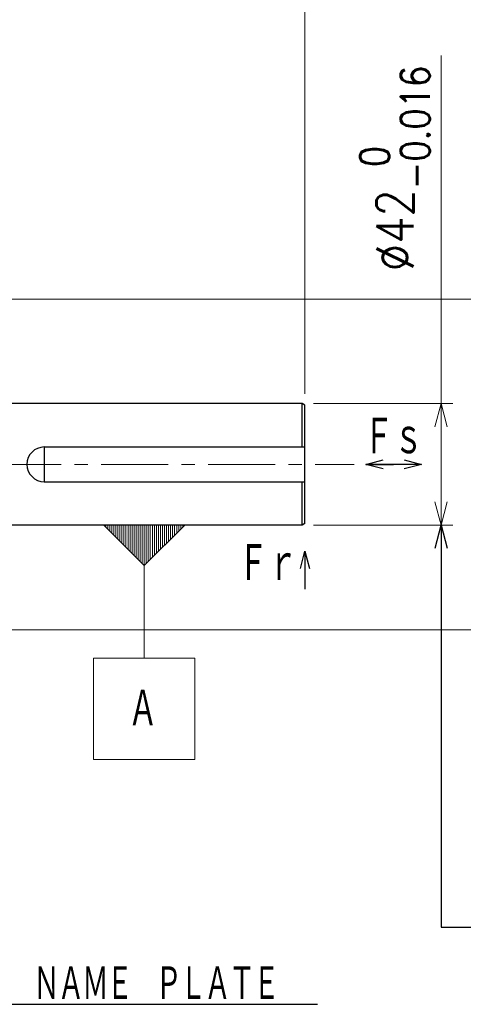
# Model space of a CAD drawing. Header units: millimetres. Extents: x 0 to 1735, y 0 to 1188.
# Tile 119 of 139: x 744 to 898, y 603 to 944. Entities that reach past the tile are written whole.
import ezdxf

# ---------------------------------------------------------------- set-up
doc = ezdxf.new("R2010")
doc.units = ezdxf.units.MM
doc.header["$LTSCALE"] = 0.727559
doc.linetypes.add('CENTER', pattern=[50.8, 31.75, -6.35, 6.35, -6.35])
doc.layers.add('NoLayerName_001', color=7, linetype='Continuous')
doc.layers.add('NoLayerName_002', color=7, linetype='Continuous')
doc.styles.get("Standard").update_dxf_attribs({"font": 'txt', "bigfont": 'extfont2'})
doc.dimstyles.get("Standard").update_dxf_attribs({"dimtxt": 2.5, "dimasz": 2.5, "dimexe": 1, "dimexo": 1, "dimtad": 1, "dimdec": 3, "dimzin": 0, "dimdsep": 46, "dimtxsty": 'Standard', "dimcen": 2.5, "dimadec": 3, "dimazin": 0, "dimtfac": 0.75, "dimtdec": 3, "dimtmove": 0, "dimatfit": 3, "dimfxl": 1, "dimarcsym": 0})

# ---------------------------------------------------------------- blocks, each defined once
blk = doc.blocks.new('_OPEN30')
at = {"color": 0, "linetype": 'ByBlock', "lineweight": -2}
for p, q in [((-1, 0.267949), (0, 0)), ((0, 0), (-1, -0.267949)), ((0, 0), (-1, 0))]:
    blk.add_line(p, q, dxfattribs=at)
blk = doc.blocks.new('*D136')
at = {"layer": 'Defpoints', "color": 0}
for p in [(842, 811), (890, 811), (842, 769)]:
    blk.add_point(p, dxfattribs=at)
at = {"layer": 'NoLayerName_002', "color": 0, "linetype": 'Continuous', "lineweight": 13}
for p, q in [((890, 811), (890, 931.32)), ((846, 811), (894, 811)), ((890, 777), (890, 803)), ((846, 769), (894, 769))]:
    blk.add_line(p, q, dxfattribs=at)
at = {"layer": 'NoLayerName_002', "color": 0, "lineweight": 13, "xscale": 8, "yscale": 8, "zscale": 8}
for p, rotation in [((890, 811), 90), ((890, 769), 270)]:
    blk.add_blockref('_OPEN30', p, dxfattribs=dict(at, rotation=rotation))
at = {"layer": 'NoLayerName_002', "color": 0, "lineweight": 13, "insert": (874.06, 892.28), "char_height": 12.8, "attachment_point": 5, "rotation": 90}
blk.add_mtext('\\A1;\\W0.8594;%%c42{\\H10.000640;\\S 0^ -0.016;}', dxfattribs=at)
blk = doc.blocks.new('*D137')
at = {"layer": 'Defpoints', "color": 0}
for p in [(733.2, 847.15), (930, 847.15), (733.2, 732.85)]:
    blk.add_point(p, dxfattribs=at)
at = {"layer": 'NoLayerName_002', "color": 0, "linetype": 'Continuous', "lineweight": 13}
for p, q in [((737.2, 847.15), (934, 847.15)), ((930, 740.85), (930, 839.15)), ((737.2, 732.85), (934, 732.85))]:
    blk.add_line(p, q, dxfattribs=at)
at = {"layer": 'NoLayerName_002', "color": 0, "lineweight": 13, "xscale": 8, "yscale": 8, "zscale": 8}
for p, rotation in [((930, 847.15), 90), ((930, 732.85), 270)]:
    blk.add_blockref('_OPEN30', p, dxfattribs=dict(at, rotation=rotation))
at = {"layer": 'NoLayerName_002', "color": 0, "lineweight": 13, "insert": (914.06, 790), "char_height": 12.8, "attachment_point": 5, "rotation": 90}
blk.add_mtext('\\A1;\\W0.8000;%%c114.3{\\H10.000640;\\S 0^ -0.025;}', dxfattribs=at)
blk = doc.blocks.new('_DOT')
at = {"color": 0, "linetype": 'ByBlock', "lineweight": -2}
blk.add_line((-0.5, 0), (-1, 0), dxfattribs=at)
at = {"color": 0, "linetype": 'ByBlock', "lineweight": -2, "const_width": 0.5}
blk.add_lwpolyline([(-0.25, 0, 1), (0.25, 0, 1)], format="xyb", close=True, dxfattribs=at)
blk = doc.blocks.new('*D143')
at = {"layer": 'Defpoints', "color": 0}
for p in [(733.2, 970), (730, 880), (733.2, 847.15)]:
    blk.add_point(p, dxfattribs=at)
at = {"layer": 'NoLayerName_002', "color": 0, "linetype": 'Continuous', "lineweight": 13}
for p, q in [((730, 884), (730, 974)), ((733.2, 851.15), (733.2, 974)), ((724, 970), (718, 970)), ((730, 970), (733.2, 970)), ((733.2, 970), (775.4, 970)), ((739.2, 970), (745.2, 970))]:
    blk.add_line(p, q, dxfattribs=at)
at = {"layer": 'NoLayerName_002', "color": 0, "lineweight": 13, "xscale": 6, "yscale": 6, "zscale": 6}
blk.add_blockref('_DOT', (730, 970), dxfattribs=at)
at = {"layer": 'NoLayerName_002', "color": 0, "lineweight": 13, "xscale": 6, "yscale": 6, "zscale": 6, "rotation": 180}
blk.add_blockref('_OPEN30', (733.2, 970), dxfattribs=at)
at = {"layer": 'NoLayerName_002', "color": 0, "lineweight": 13, "insert": (760.3, 980.53), "char_height": 12.8, "attachment_point": 5}
blk.add_mtext('\\W0.8594;3.2', dxfattribs=at)
blk = doc.blocks.new('*D154')
at = {"layer": 'Defpoints', "color": 0}
for p in [(843, 1030), (730, 880), (843, 810.42)]:
    blk.add_point(p, dxfattribs=at)
at = {"layer": 'NoLayerName_002', "color": 0, "linetype": 'Continuous', "lineweight": 13}
for p, q in [((730, 884), (730, 1034)), ((843, 814.42), (843, 1034)), ((738, 1030), (835, 1030))]:
    blk.add_line(p, q, dxfattribs=at)
at = {"layer": 'NoLayerName_002', "color": 0, "lineweight": 13, "xscale": 8, "yscale": 8, "zscale": 8, "rotation": 180}
blk.add_blockref('_OPEN30', (730, 1030), dxfattribs=at)
at = {"layer": 'NoLayerName_002', "color": 0, "lineweight": 13, "xscale": 8, "yscale": 8, "zscale": 8}
blk.add_blockref('_OPEN30', (843, 1030), dxfattribs=at)
at = {"layer": 'NoLayerName_002', "color": 0, "lineweight": 13, "insert": (786.5, 1040.53), "char_height": 12.8, "attachment_point": 5}
blk.add_mtext('\\W0.8594;113', dxfattribs=at)
blk = doc.blocks.new('*D157')
at = {"layer": 'Defpoints', "color": 0}
for p in [(843, 1060), (461.5, 826.12), (843, 810.42)]:
    blk.add_point(p, dxfattribs=at)
at = {"layer": 'NoLayerName_001', "color": 0, "linetype": 'Continuous', "lineweight": 13}
for p, q in [((461.5, 830.12), (461.5, 1064)), ((843, 814.42), (843, 1064)), ((469.5, 1060), (835, 1060))]:
    blk.add_line(p, q, dxfattribs=at)
at = {"layer": 'NoLayerName_001', "color": 0, "lineweight": 13, "xscale": 8, "yscale": 8, "zscale": 8, "rotation": 180}
blk.add_blockref('_OPEN30', (461.5, 1060), dxfattribs=at)
at = {"layer": 'NoLayerName_001', "color": 0, "lineweight": 13, "xscale": 8, "yscale": 8, "zscale": 8}
blk.add_blockref('_OPEN30', (843, 1060), dxfattribs=at)
at = {"layer": 'NoLayerName_001', "color": 0, "lineweight": 13, "insert": (652.25, 1071.67), "char_height": 12.8, "attachment_point": 5}
blk.add_mtext('\\W0.8594;３８２', dxfattribs=at)
blk = doc.blocks.new('DIM_0005')
at = {"color": 3, "linetype": 'Continuous', "lineweight": 13}
for p, q in [((4.2, 80.33), (4.2, 81.03)), ((4.9, 79.63), (4.9, 81.03)), ((5.6, 78.93), (5.6, 81.03)), ((6.3, 78.23), (6.3, 81.03)), ((7, 77.53), (7, 81.03)), ((7.7, 76.83), (7.7, 81.03)), ((8.4, 76.13), (8.4, 81.03)), ((9.1, 75.43), (9.1, 81.03)), ((9.8, 74.73), (9.8, 81.03)), ((10.5, 74.03), (10.5, 81.03)), ((11.2, 73.33), (11.2, 81.03)), ((11.9, 72.63), (11.9, 81.03)), ((12.6, 71.93), (12.6, 81.03)), ((13.3, 71.23), (13.3, 81.03)), ((14, 70.53), (14, 81.03)), ((14.7, 69.83), (14.7, 81.03)), ((15.4, 69.13), (15.4, 81.03)), ((16.1, 68.43), (16.1, 81.03)), ((16.8, 67.73), (16.8, 81.03)), ((17.5, 67.03), (17.5, 81.03)), ((18.2, 67.73), (18.2, 81.03)), ((18.9, 68.43), (18.9, 81.03)), ((19.6, 69.13), (19.6, 81.03)), ((20.3, 69.83), (20.3, 81.03)), ((21, 70.53), (21, 81.03)), ((21.7, 71.23), (21.7, 81.03)), ((22.4, 71.93), (22.4, 81.03)), ((23.1, 72.63), (23.1, 81.03)), ((23.8, 73.33), (23.8, 81.03)), ((24.5, 74.03), (24.5, 81.03)), ((25.2, 74.73), (25.2, 81.03)), ((25.9, 75.43), (25.9, 81.03)), ((26.6, 76.13), (26.6, 81.03)), ((27.3, 76.83), (27.3, 81.03)), ((28, 77.53), (28, 81.03)), ((28.7, 78.23), (28.7, 81.03)), ((29.4, 78.93), (29.4, 81.03)), ((30.1, 79.63), (30.1, 81.03)), ((30.8, 80.33), (30.8, 81.03))]:
    blk.add_line(p, q, dxfattribs=at)
for points in [[(31.5, 81.03), (17.5, 67.03), (3.5, 81.03)], [(0, 0), (35, 0), (35, 35), (0, 35)]]:
    blk.add_lwpolyline(points, close=True, dxfattribs=at)
blk.add_lwpolyline([(17.5, 67.03), (17.5, 35)], dxfattribs=at)
at = {"color": 3, "linetype": 'Continuous', "lineweight": 13, "width": 0.666667}
blk.add_text('Ａ', height=14, dxfattribs=at).set_placement((11.9, 10.5))

msp = doc.modelspace()

# ---------------------------------------------------------------- linework, layer by layer
at = {"layer": 'NoLayerName_001', "color": 7, "linetype": 'Continuous', "lineweight": 25}
for p, q in [((842, 811), (732.99999994, 811)), ((842, 796), (842, 811)), ((843, 810.42264973), (842, 811)), ((843, 769.57735027), (843, 810.42264973)), ((753, 796), (753, 784)), ((753, 796), (843, 796)), ((753, 784), (843, 784)), ((842, 769), (842, 784)), ((843, 769.57735027), (842, 769)), ((842, 769), (733, 769))]:
    msp.add_line(p, q, dxfattribs=at)
at = {"layer": 'NoLayerName_001', "color": 4, "linetype": 'CENTER', "lineweight": 13}
msp.add_line((440, 790), (860, 790), dxfattribs=at)
at = {"layer": 'NoLayerName_001', "color": 7, "linetype": 'Continuous', "lineweight": 25}
msp.add_arc((753, 790), 6, 90, 270, dxfattribs=at)

# ---------------------------------------------------------------- block references
at = {"layer": 'NoLayerName_001', "color": 3, "linetype": 'Continuous', "lineweight": 13}
msp.add_blockref('DIM_0005', (770, 687.97137451), dxfattribs=at)

# ---------------------------------------------------------------- texts
at = {"layer": 'NoLayerName_001', "color": 3, "lineweight": 13, "char_height": 14}
for s, insert, attachment_point in [('\\A1;\\W0.6667;Ｆｓ', (873.60186164, 792.49999994), 8), ('\\A1;\\W0.6667;Ｆｒ', (840.50000048, 748.73892804), 9)]:
    msp.add_mtext(s, dxfattribs=dict(at, insert=insert, attachment_point=attachment_point))
at = {"layer": 'NoLayerName_002', "color": 3, "linetype": 'Continuous', "lineweight": 13, "insert": (749.19999981, 604), "char_height": 12.8000001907, "attachment_point": 7, "line_spacing_factor": 0.6}
msp.add_mtext('\\A1;\\W0.6510;\\T0.9200;ＮＡＭＥ\u3000ＰＬＡＴＥ', dxfattribs=at)

# ---------------------------------------------------------------- dimensions: what is measured, and where the dimension line sits
at = {"layer": 'NoLayerName_001', "color": 3, "linetype": 'Continuous', "lineweight": 13}
dim = msp.add_linear_dim(base=(843, 1060), p1=(461.5, 826.12358857), p2=(843, 810.42264973), text='\\W0.8594;３８２', dimstyle='Standard', override={"dimtxt": 12.8, "dimasz": 8, "dimexe": 4, "dimexo": 4, "dimgap": 4, "dimdec": 8, "dimzin": 8, "dimblk": 'OPEN30', "dimclrd": 0, "dimclre": 0, "dimclrt": 0, "dimtp": 0, "dimtm": 0, "dimlwd": 13, "dimlwe": 13}, dxfattribs=at)
dim.commit()
dim.dimension.update_dxf_attribs({"geometry": '*D157', "text_midpoint": (652.25, 1060), "dimtype": 160})
at = {"layer": 'NoLayerName_002', "color": 3, "linetype": 'Continuous', "lineweight": 13}
for base, p2, override, picture, middle in [((843, 1030), (843, 810.4226497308), {"dimtxt": 12.8, "dimasz": 8, "dimexe": 4, "dimexo": 4, "dimgap": 4, "dimdec": 8, "dimzin": 8, "dimblk": 'OPEN30', "dimclrd": 0, "dimclre": 0, "dimclrt": 0, "dimtp": 0, "dimtm": 0, "dimlwd": 13, "dimlwe": 13}, '*D154', (786.5, 1030)), ((733.2, 970), (733.2, 847.15), {"dimtxt": 12.8, "dimasz": 6, "dimexe": 4, "dimexo": 4, "dimgap": 4, "dimdec": 8, "dimzin": 8, "dimblk1": 'DOT', "dimblk2": 'OPEN30', "dimsah": 1, "dimclrd": 0, "dimclre": 0, "dimclrt": 0, "dimtp": 0, "dimtm": 0, "dimlwd": 13, "dimlwe": 13}, '*D143', (760.29932305, 970))]:
    dim = msp.add_linear_dim(base=base, p1=(730, 880), p2=p2, text='\\W0.8594;<>', dimstyle='Standard', override=override, dxfattribs=at)
    dim.commit()
    dim.dimension.update_dxf_attribs({"geometry": picture, "text_midpoint": middle, "dimtype": 160})
for base, p1, p2, text, override, picture, middle in [((890, 811), (842, 769), (842, 811), '\\W0.8594;<>', {"dimtxt": 12.8, "dimasz": 8, "dimexe": 4, "dimexo": 4, "dimgap": 4, "dimdec": 8, "dimzin": 8, "dimpost": '%%c<>', "dimblk": 'OPEN30', "dimclrd": 0, "dimclre": 0, "dimclrt": 0, "dimtol": 1, "dimtp": 0, "dimtm": 0.016, "dimtfac": 0.7813, "dimtolj": 1, "dimlwd": 13, "dimlwe": 13}, '*D136', (890, 892.2841298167)), ((930, 847.15), (733.2, 732.85), (733.2, 847.15), '\\W0.8000;<>', {"dimtxt": 12.8, "dimasz": 8, "dimexe": 4, "dimexo": 4, "dimgap": 4, "dimdec": 8, "dimzin": 8, "dimpost": '%%c<>', "dimblk": 'OPEN30', "dimclrd": 0, "dimclre": 0, "dimclrt": 0, "dimtol": 1, "dimtp": 0, "dimtm": 0.025, "dimtfac": 0.7813, "dimtolj": 1, "dimlwd": 13, "dimlwe": 13}, '*D137', (930, 789.9999995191))]:
    dim = msp.add_linear_dim(base=base, p1=p1, p2=p2, angle=90, text=text, dimstyle='Standard', override=override, dxfattribs=at)
    dim.commit()
    dim.dimension.update_dxf_attribs({"geometry": picture, "text_midpoint": middle, "dimtype": 160})

# ---------------------------------------------------------------- leaders
at = {"layer": 'NoLayerName_001', "color": 7, "linetype": 'Continuous', "lineweight": 25}
for points in [[(864, 790), (873.60186189, 790)], [(883.20372377, 790), (864, 790)], [(843, 760), (843, 746.83883942)]]:
    msp.add_leader(points, dimstyle='Standard', override={"dimasz": 6, "dimldrblk": 'OPEN30'}, dxfattribs=at)
at = {"layer": 'NoLayerName_002', "color": 3, "linetype": 'Continuous', "lineweight": 13}
msp.add_leader([(890, 769), (890, 630), (920, 630)], dimstyle='Standard', override={"dimasz": 8, "dimldrblk": 'OPEN30'}, dxfattribs=at)
at = {"layer": 'NoLayerName_002', "color": 3, "linetype": 'Continuous', "lineweight": 13, "annotation_type": 0, "has_hookline": 1, "hookline_direction": 0, "text_width": 98.181136}
msp.add_leader([(621, 700.5), (740.57499981, 603.375), (748.57499981, 603.375)], dimstyle='Standard', override={"dimtxt": 12.8, "dimasz": 8, "dimldrblk": 'OPEN30'}, dxfattribs=at)

doc.saveas('drawing.dxf')
